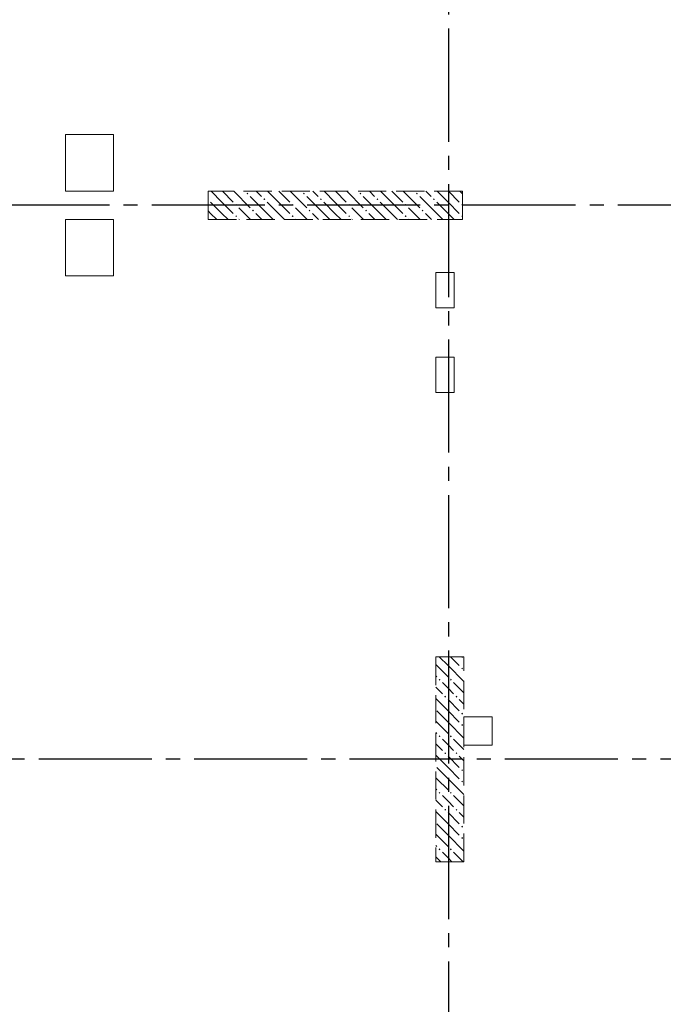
# Model space of a CAD drawing. Header units: millimetres. Extents: x 0 to 30608, y 0 to 42000.
# Tile 7 of 15: x 11589 to 16145, y 21897 to 28863. Entities that reach past the tile are written whole.
import ezdxf

# ---------------------------------------------------------------- set-up
doc = ezdxf.new("R2010")
doc.units = ezdxf.units.MM
doc.linetypes.add('______2', pattern=[270, 200, -70])
doc.linetypes.add('______5', pattern=[1100, 800, -100, 100, -100])
doc.layers.add('ЖБ Перекрытие верхний уровень', color=7, linetype='Continuous', lineweight=25, true_color=0xe0e0ff)
doc.layers.add('ЖБ Пилон', color=180, linetype='Continuous', lineweight=25)
doc.layers.add('Оси', color=40, linetype='______5', lineweight=18)

msp = doc.modelspace()

# ---------------------------------------------------------------- hatches: boundary and pattern name
at = {"layer": 'ЖБ Пилон', "linetype": 'Continuous', "lineweight": 18, "transparency": 33554687}
for points in [[(12924, 27596.6), (12927.5, 27593.1), (12924, 27589.7)], [(13194.5, 27633.1), (13201, 27639.6), (13207.5, 27633.1), (13201, 27626.6)], [(13314.5, 27593.1), (13321, 27599.6), (13327.5, 27593.1), (13321, 27586.6)], [(13594.5, 27633.1), (13601, 27639.6), (13607.5, 27633.1), (13601, 27626.6)], [(13714.5, 27593.1), (13721, 27599.6), (13727.5, 27593.1), (13721, 27586.6)], [(13994.5, 27633.1), (14001, 27639.6), (14007.5, 27633.1), (14001, 27626.6)], [(14114.5, 27593.1), (14121, 27599.6), (14127.5, 27593.1), (14121, 27586.6)], [(14394.5, 27633.1), (14401, 27639.6), (14407.5, 27633.1), (14401, 27626.6)], [(14514.5, 27593.1), (14521, 27599.6), (14527.5, 27593.1), (14521, 27586.6)], [(13114.5, 27553.1), (13121, 27559.6), (13127.5, 27553.1), (13121, 27546.6)], [(13234.5, 27513.1), (13241, 27519.6), (13247.4, 27513.1), (13241, 27506.6)], [(13514.5, 27553.1), (13521, 27559.6), (13527.5, 27553.1), (13521, 27546.6)], [(13634.5, 27513.1), (13641, 27519.6), (13647.4, 27513.1), (13641, 27506.6)], [(13914.5, 27553.1), (13921, 27559.6), (13927.5, 27553.1), (13921, 27546.6)], [(14034.5, 27513.1), (14041, 27519.6), (14047.4, 27513.1), (14041, 27506.6)], [(14314.5, 27553.1), (14321, 27559.6), (14327.5, 27553.1), (14321, 27546.6)], [(14434.5, 27513.1), (14441, 27519.6), (14447.4, 27513.1), (14441, 27506.6)], [(14714.5, 27553.1), (14721, 27559.6), (14724, 27556.6), (14724, 27549.7), (14721, 27546.6)], [(13114.5, 27473.1), (13121, 27479.6), (13127.5, 27473.1), (13121, 27466.6)], [(13514.5, 27473.1), (13521, 27479.6), (13527.5, 27473.1), (13521, 27466.6)], [(13914.5, 27473.1), (13921, 27479.6), (13927.5, 27473.1), (13921, 27466.6)], [(14314.5, 27473.1), (14321, 27479.6), (14327.5, 27473.1), (14321, 27466.6)], [(14714.5, 27473.1), (14721, 27479.6), (14724, 27476.6), (14724, 27469.7), (14721, 27466.6)], [(14714.5, 24353.1), (14716.3, 24355), (14725.6, 24355), (14727.5, 24353.1), (14721, 24346.6)], [(14714.5, 24273.1), (14721, 24279.6), (14727.5, 24273.1), (14721, 24266.6)], [(14554.4, 24193.1), (14560.9, 24199.6), (14567.4, 24193.1), (14560.9, 24186.6)], [(14634.5, 24193.1), (14640.9, 24199.6), (14647.4, 24193.1), (14640.9, 24186.6)], [(14594.5, 24073.1), (14601, 24079.6), (14607.5, 24073.1), (14601, 24066.6)], [(14674.5, 24073.1), (14681, 24079.6), (14687.5, 24073.1), (14681, 24066.6)], [(14714.5, 23953.1), (14721, 23959.6), (14727.5, 23953.1), (14721, 23946.6)], [(14714.5, 23873.1), (14721, 23879.6), (14727.5, 23873.1), (14721, 23866.6)], [(14554.4, 23793.1), (14560.9, 23799.6), (14567.4, 23793.1), (14560.9, 23786.6)], [(14634.5, 23793.1), (14640.9, 23799.6), (14647.4, 23793.1), (14640.9, 23786.6)], [(14594.5, 23673.1), (14601, 23679.6), (14607.5, 23673.1), (14601, 23666.6)], [(14674.5, 23673.1), (14681, 23679.6), (14687.5, 23673.1), (14681, 23666.6)], [(14714.5, 23553.1), (14721, 23559.6), (14727.5, 23553.1), (14721, 23546.6)], [(14714.5, 23473.1), (14721, 23479.6), (14727.5, 23473.1), (14721, 23466.6)], [(14554.4, 23393.1), (14560.9, 23399.6), (14567.4, 23393.1), (14560.9, 23386.6)], [(14634.5, 23393.1), (14640.9, 23399.6), (14647.4, 23393.1), (14640.9, 23386.6)], [(14594.5, 23273.1), (14601, 23279.6), (14607.5, 23273.1), (14601, 23266.6)], [(14674.5, 23273.1), (14681, 23279.6), (14687.5, 23273.1), (14681, 23266.6)], [(14714.5, 23153.1), (14721, 23159.6), (14727.5, 23153.1), (14721, 23146.6)], [(14714.5, 23073.1), (14721, 23079.6), (14727.5, 23073.1), (14721, 23066.6)], [(14554.4, 22993.1), (14560.9, 22999.6), (14567.4, 22993.1), (14560.9, 22986.6)], [(14634.5, 22993.1), (14640.9, 22999.6), (14647.4, 22993.1), (14640.9, 22986.6)]]:
    msp.add_hatch(color=7, dxfattribs=at).paths.add_polyline_path(points, flags=16)

# ---------------------------------------------------------------- linework, layer by layer
at = {"layer": 'ЖБ Перекрытие верхний уровень', "color": 7, "linetype": 'Continuous', "lineweight": 18, "transparency": 33554687}
for p, q in [((12254, 28050), (11914, 28050)), ((11914, 28050), (11914, 27650)), ((12254, 27650), (12254, 28050)), ((11914, 27650), (12254, 27650)), ((12254, 27450), (11914, 27450)), ((11914, 27450), (11914, 27050)), ((12254, 27050), (12254, 27450)), ((11914, 27050), (12254, 27050)), ((14664, 27075), (14534, 27075)), ((14534, 27075), (14534, 26825)), ((14664, 26825), (14664, 27075)), ((14534, 26825), (14664, 26825)), ((14664, 26475), (14534, 26475)), ((14534, 26475), (14534, 26225)), ((14664, 26225), (14664, 26475)), ((14534, 26225), (14664, 26225)), ((14934, 23930), (14734, 23930)), ((14734, 23930), (14734, 23730)), ((14934, 23730), (14934, 23930)), ((14734, 23730), (14934, 23730))]:
    msp.add_line(p, q, dxfattribs=at)
at = {"layer": 'ЖБ Пилон', "color": 253, "linetype": '______2', "lineweight": 13, "true_color": 0xa0a0a0, "transparency": 33554687}
for p, q in [((14724, 27650), (12924, 27650)), ((12924, 27650), (12924, 27450)), ((14724, 27450), (14724, 27650)), ((12924, 27450), (14724, 27450)), ((14534, 24355), (14534, 22905)), ((14734, 24355), (14534, 24355)), ((14734, 22905), (14734, 24355)), ((14534, 22905), (14734, 22905))]:
    msp.add_line(p, q, dxfattribs=at)
at = {"layer": 'ЖБ Пилон', "color": 9, "linetype": 'Continuous', "lineweight": 18, "true_color": 0xc7c7c7, "transparency": 33554687}
for p, q in [((13021, 27573.1), (12944.1, 27650)), ((13024.1, 27650), (13101, 27573.1)), ((13104.1, 27650), (13221, 27533.1)), ((13341, 27493.1), (13221, 27613.1)), ((13264.1, 27650), (13301, 27613.1)), ((13421, 27573.1), (13344.1, 27650)), ((13424.1, 27650), (13501, 27573.1)), ((13504.1, 27650), (13621, 27533.1)), ((13741, 27493.1), (13621, 27613.1)), ((13664.1, 27650), (13701, 27613.1)), ((13821, 27573.1), (13744.1, 27650)), ((13824.1, 27650), (13901, 27573.1)), ((13904.1, 27650), (14021, 27533.1)), ((14141, 27493.1), (14021, 27613.1)), ((14064.1, 27650), (14101, 27613.1)), ((14221, 27573.1), (14144.1, 27650)), ((14224.1, 27650), (14301, 27573.1)), ((14304.1, 27650), (14421, 27533.1)), ((14541, 27493.1), (14421, 27613.1)), ((14464.1, 27650), (14501, 27613.1)), ((14621, 27573.1), (14544.1, 27650)), ((14624.1, 27650), (14701, 27573.1)), ((14704.1, 27650), (14724, 27630.1)), ((12941, 27573.1), (13021, 27493.1)), ((13021, 27573.1), (13101, 27493.1)), ((13181, 27493.1), (13141, 27533.1)), ((13341, 27573.1), (13421, 27493.1)), ((13421, 27573.1), (13501, 27493.1)), ((13581, 27493.1), (13541, 27533.1)), ((13741, 27573.1), (13821, 27493.1)), ((13821, 27573.1), (13901, 27493.1)), ((13981, 27493.1), (13941, 27533.1)), ((14141, 27573.1), (14221, 27493.1)), ((14221, 27573.1), (14301, 27493.1)), ((14381, 27493.1), (14341, 27533.1)), ((14541, 27573.1), (14621, 27493.1)), ((14621, 27573.1), (14701, 27493.1)), ((12941, 27493.1), (12924, 27510.1)), ((12941, 27493.1), (12984.1, 27450)), ((13021, 27493.1), (13064.1, 27450)), ((13141, 27453.1), (13144.1, 27450)), ((13221, 27453.1), (13181, 27493.1)), ((13260.9, 27493.1), (13304.1, 27450)), ((13341, 27493.1), (13384.1, 27450)), ((13421, 27493.1), (13464.1, 27450)), ((13541, 27453.1), (13544.1, 27450)), ((13621, 27453.1), (13581, 27493.1)), ((13660.9, 27493.1), (13704.1, 27450)), ((13741, 27493.1), (13784.1, 27450)), ((13821, 27493.1), (13864.1, 27450)), ((13941, 27453.1), (13944.1, 27450)), ((14021, 27453.1), (13981, 27493.1)), ((14060.9, 27493.1), (14104.1, 27450)), ((14141, 27493.1), (14184.1, 27450)), ((14221, 27493.1), (14264.1, 27450)), ((14341, 27453.1), (14344.1, 27450)), ((14421, 27453.1), (14381, 27493.1)), ((14460.9, 27493.1), (14504.1, 27450)), ((14541, 27493.1), (14584.1, 27450)), ((14621, 27493.1), (14664.1, 27450)), ((14559.1, 24355), (14621, 24293.1)), ((14639.1, 24355), (14701, 24293.1)), ((14540.9, 24293.1), (14534, 24300.1)), ((14540.9, 24293.1), (14621, 24213.1)), ((14621, 24293.1), (14734, 24180.1)), ((14534, 24220.1), (14540.9, 24213.1)), ((14534, 24140.1), (14581, 24093.1)), ((14621, 24133.1), (14581, 24173.1)), ((14660.9, 24093.1), (14621, 24133.1)), ((14660.9, 24173.1), (14734, 24100.1)), ((14621, 23973.1), (14534, 24060.1)), ((14621, 24053.1), (14701, 23973.1)), ((14701, 24053.1), (14734, 24020.1)), ((14540.9, 23973.1), (14621, 23893.1)), ((14621, 23973.1), (14701, 23893.1)), ((14540.9, 23893.1), (14534, 23900.1)), ((14540.9, 23893.1), (14621, 23813.1)), ((14621, 23893.1), (14734, 23780.1)), ((14534, 23820.1), (14540.9, 23813.1)), ((14621, 23733.1), (14581, 23773.1)), ((14660.9, 23773.1), (14734, 23700.1)), ((14534, 23740.1), (14581, 23693.1)), ((14660.9, 23693.1), (14621, 23733.1)), ((14621, 23573.1), (14534, 23660.1)), ((14621, 23653.1), (14701, 23573.1)), ((14701, 23653.1), (14734, 23620.1)), ((14540.9, 23573.1), (14621, 23493.1)), ((14621, 23573.1), (14701, 23493.1)), ((14540.9, 23493.1), (14534, 23500.1)), ((14540.9, 23493.1), (14621, 23413.1)), ((14621, 23493.1), (14734, 23380.1)), ((14534, 23420.1), (14540.9, 23413.1)), ((14534, 23340.1), (14581, 23293.1)), ((14621, 23333.1), (14581, 23373.1)), ((14660.9, 23373.1), (14734, 23300.1)), ((14660.9, 23293.1), (14621, 23333.1)), ((14621, 23173.1), (14534, 23260.1)), ((14621, 23253.1), (14701, 23173.1)), ((14701, 23253.1), (14734, 23220.1)), ((14540.9, 23173.1), (14621, 23093.1)), ((14621, 23173.1), (14701, 23093.1)), ((14540.9, 23093.1), (14534, 23100.1)), ((14540.9, 23093.1), (14621, 23013.1)), ((14621, 23093.1), (14734, 22980.1)), ((14534, 23020.1), (14540.9, 23013.1)), ((14534, 22940.1), (14569.1, 22905)), ((14621, 22933.1), (14581, 22973.1)), ((14649.1, 22905), (14621, 22933.1)), ((14660.9, 22973.1), (14729.1, 22905))]:
    msp.add_line(p, q, dxfattribs=at)
at = {"layer": 'Оси', "color": 8, "linetype": '______5', "lineweight": -3, "transparency": 33554687}
for p, q in [((14624, 38700), (14624, 14930)), ((26524, 27550), (4600, 27550)), ((26824, 23630), (4600, 23630))]:
    msp.add_line(p, q, dxfattribs=at)

doc.saveas('drawing.dxf')
